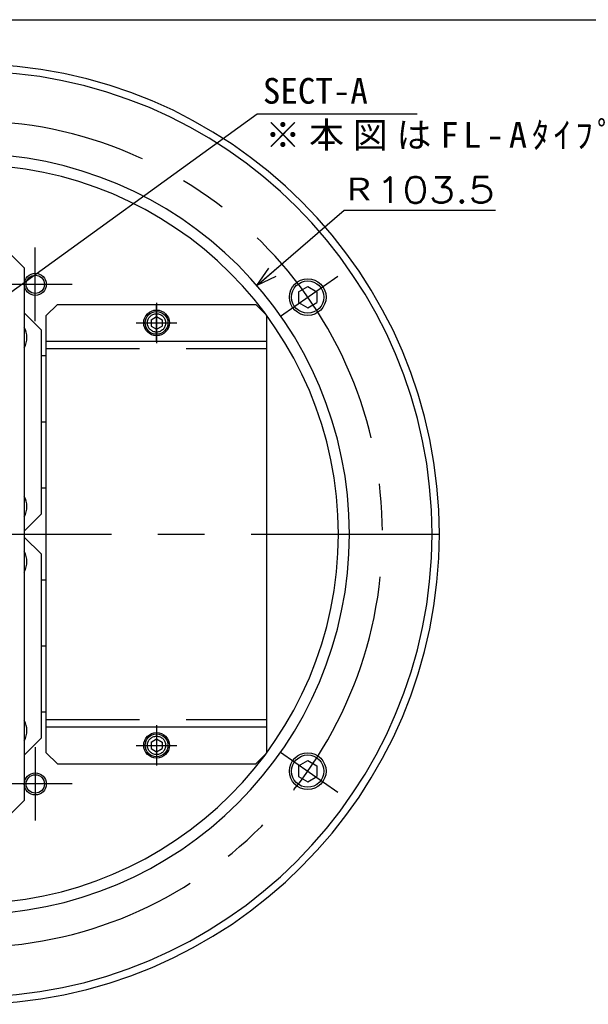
# Model space of a CAD drawing. Extents: x 0 to 564, y 0 to 400.
# Tile 15 of 20: x 206 to 283, y 266 to 400. Entities that reach past the tile are written whole.
import ezdxf

# ---------------------------------------------------------------- set-up
doc = ezdxf.new("R2010")
doc.units = 0
doc.linetypes.add('CENTER', pattern=[50.8, 31.75, -6.35, 6.35, -6.35])
doc.linetypes.add('DASHED', pattern=[19.05, 12.7, -6.35])
doc.layers.get('0').update_dxf_attribs({"linetype": 'CONTINUOUS'})
doc.layers.get('DEFPOINTS').update_dxf_attribs({"linetype": 'CONTINUOUS'})
for name, color, linetype in [('BASE', 10, 'CONTINUOUS'), ('BODY', 130, 'CONTINUOUS'), ('CVZ', 130, 'CONTINUOUS'), ('サイレンサカバー', 220, 'CONTINUOUS'), ('寸法線', 11, 'CONTINUOUS'), ('機械要素部品', 100, 'CONTINUOUS')]:
    doc.layers.add(name, color=color, linetype=linetype)
doc.styles.add('MX_DIMTXSTY_4', font='txt.sh', dxfattribs={"width": 1.2, "bigfont": 'extfont'})
doc.styles.add('MX_NOTE_STANDARD', font='txt.sh', dxfattribs={"bigfont": 'extfont'})
doc.dimstyles.new('MX_DIMSTYLE_P', dxfattribs={"dimtxt": 2.5, "dimasz": 2.5, "dimexe": 1, "dimexo": 1, "dimgap": 1, "dimtad": 1, "dimlfac": 2, "dimdsep": 46, "dimtxsty": 'MX_NOTE_STANDARD', "dimblk1": 'OPEN30', "dimblk2": 'OPEN30', "dimsah": 1, "dimcen": 2.5, "dimadec": 0, "dimazin": 0, "dimtfac": 1, "dimtmove": 0, "dimatfit": 3, "dimldrblk": 'OPEN30', "dimfxl": 1, "dimtzin": 0, "dimarcsym": 0})
doc.dimstyles.new('MXDIMSTYLE', dxfattribs={"dimtxt": 2.5, "dimasz": 2.5, "dimexe": 1, "dimexo": 1, "dimgap": 1, "dimtad": 1, "dimdsep": 46, "dimtxsty": 'MX_NOTE_STANDARD', "dimblk1": 'OPEN30', "dimblk2": 'OPEN30', "dimsah": 1, "dimcen": 2.5, "dimadec": 0, "dimazin": 0, "dimtfac": 1, "dimtmove": 0, "dimatfit": 3, "dimldrblk": 'OPEN30', "dimfxl": 1, "dimtzin": 0, "dimarcsym": 0})

# ---------------------------------------------------------------- blocks, each defined once
blk = doc.blocks.new('_OPEN30')
at = {"color": 0, "linetype": 'ByBlock', "lineweight": -2}
for p, q in [((-1, 0.267949), (0, 0)), ((0, 0), (-1, -0.267949)), ((0, 0), (-1, 0))]:
    blk.add_line(p, q, dxfattribs=at)
blk = doc.blocks.new('*D36')
at = {"color": 21, "linetype": 'CONTINUOUS'}
for p, q in [((238.3485, 363.814605), (250.233415, 374.085226)), ((250.233415, 374.085226), (270.826034, 374.085226)), ((238.3485, 363.814605), (241.374988, 366.430014))]:
    blk.add_line(p, q, dxfattribs=at)
at = {"layer": 'DEFPOINTS', "color": 0, "linetype": 'CONTINUOUS'}
for p in [(238.3485, 363.814605), (199.193302, 329.977746)]:
    blk.add_point(p, dxfattribs=at)
at = {"color": 21, "linetype": 'CONTINUOUS', "xscale": 2.77, "yscale": 2.77, "zscale": 2.77, "rotation": 220.832686}
blk.add_blockref('_OPEN30', (238.3485, 363.814605), dxfattribs=at)
at = {"color": 21, "linetype": 'CONTINUOUS', "insert": (260.326034, 376.835226), "char_height": 3.5, "attachment_point": 5, "line_spacing_factor": 0.72, "style": 'MX_DIMTXSTY_4'}
blk.add_mtext('\\A1;Ｒ103.5', dxfattribs=at)

msp = doc.modelspace()

# ---------------------------------------------------------------- linework, layer by layer
at = {"layer": 'BASE', "color": 10, "linetype": 'CONTINUOUS'}
for p, q in [((204.1933, 368.7277), (206.6933, 366.2277)), ((206.6933, 366.2277), (206.6933, 293.7277)), ((204.1933, 291.2277), (206.6933, 293.7277))]:
    msp.add_line(p, q, dxfattribs=at)
at = {"layer": 'BODY', "color": 140, "linetype": 'CENTER'}
for p, q in [((208.1933, 358.9777), (208.1933, 368.9777)), ((241.5844, 359.6603), (249.3664, 365.1093)), ((213.1933, 363.9777), (203.1933, 363.9777)), ((85.1933, 329.9777), (263.1933, 329.9777)), ((208.1933, 300.9777), (208.1933, 290.9777)), ((241.5844, 300.2952), (249.3664, 294.8462)), ((213.1933, 295.9777), (203.1933, 295.9777))]:
    msp.add_line(p, q, dxfattribs=at)
at = {"layer": 'BODY', "color": 140, "linetype": 'CONTINUOUS'}
for centre in [(208.1933, 363.9777), (208.1933, 295.9777)]:
    msp.add_circle(centre, 1.5, dxfattribs=at)
at = {"layer": 'BODY', "color": 130, "linetype": 'CONTINUOUS'}
for centre in [(208.1933, 363.9777), (208.1933, 295.9777)]:
    msp.add_circle(centre, 1.25, dxfattribs=at)
for radius in [64, 63, 51.75, 50.25]:
    msp.add_arc((199.1933, 329.9777), radius, 270, 90, dxfattribs=at)
at = {"layer": 'BODY', "color": 140, "linetype": 'CENTER'}
msp.add_arc((199.1933, 329.9777), 56.25, 270, 90, dxfattribs=at)
at = {"layer": 'CVZ', "color": 130, "linetype": 'CONTINUOUS'}
for p, q in [((209.0433, 357.7277), (206.6933, 360.0778)), ((209.0433, 332.7277), (209.0433, 357.7277)), ((209.6933, 354.2277), (209.0433, 354.2277)), ((209.0433, 345.2277), (209.0433, 354.2277)), ((209.6933, 345.2277), (209.0433, 345.2277)), ((209.0433, 336.2277), (209.0433, 345.2277)), ((209.6933, 336.2277), (209.0433, 336.2277)), ((206.6933, 330.3777), (209.0433, 332.7277)), ((209.0433, 327.2277), (206.6933, 329.5778)), ((209.0433, 302.2277), (209.0433, 327.2277)), ((209.6933, 323.7277), (209.0433, 323.7277)), ((209.0433, 314.7277), (209.0433, 323.7277)), ((209.6933, 314.7277), (209.0433, 314.7277)), ((209.0433, 305.7277), (209.0433, 314.7277)), ((209.6933, 305.7277), (209.0433, 305.7277)), ((206.6933, 299.8777), (209.0433, 302.2277))]:
    msp.add_line(p, q, dxfattribs=at)
for centre in [(204.0433, 356.7277), (204.0433, 333.7277), (204.0433, 326.2277), (204.0433, 303.2277)]:
    msp.add_arc(centre, 3, 332.047113, 27.952887, dxfattribs=at)
at = {"layer": 'サイレンサカバー', "color": 220, "linetype": 'CONTINUOUS'}
for p, q in [((211.1933, 361.2277), (209.6933, 359.7277)), ((211.1933, 361.2277), (238.1933, 361.2277)), ((238.1933, 361.2277), (239.6933, 359.7277)), ((209.6933, 300.2277), (209.6933, 359.7277)), ((239.6933, 300.2277), (239.6933, 359.7277)), ((209.6933, 356.2277), (239.6933, 356.2277)), ((209.6933, 303.7277), (239.6933, 303.7277)), ((209.6933, 300.2277), (211.1933, 298.7277)), ((238.1933, 298.7277), (239.6933, 300.2277)), ((211.1933, 298.7277), (238.1933, 298.7277))]:
    msp.add_line(p, q, dxfattribs=at)
at = {"layer": 'サイレンサカバー', "color": 230, "linetype": 'CENTER'}
for p, q in [((224.6933, 356.2277), (224.6933, 361.2277)), ((222.4433, 358.7277), (226.9433, 358.7277)), ((224.6933, 303.7277), (224.6933, 298.7277)), ((222.4433, 301.2277), (226.9433, 301.2277))]:
    msp.add_line(p, q, dxfattribs=at)
at = {"layer": 'サイレンサカバー', "color": 230, "linetype": 'DASHED'}
for p, q in [((209.6933, 355.2277), (239.6933, 355.2277)), ((209.6933, 304.7277), (239.6933, 304.7277))]:
    msp.add_line(p, q, dxfattribs=at)
for centre in [(224.6933, 358.7277), (224.6933, 301.2277)]:
    msp.add_circle(centre, 1.25, dxfattribs=at)
at = {"layer": '寸法線', "color": 241, "linetype": 'CONTINUOUS'}
msp.add_line((0, 400), (564, 400), dxfattribs=at)
at = {"layer": '機械要素部品', "color": 100, "linetype": 'CONTINUOUS'}
for p, q in [((244.0206, 362.9631), (245.2706, 363.6848)), ((245.2706, 363.6848), (246.5206, 362.9631)), ((244.0206, 362.9631), (244.0206, 361.5197)), ((246.5206, 362.9631), (246.5206, 361.5197)), ((244.0206, 361.5197), (245.2706, 360.798)), ((245.2706, 360.798), (246.5206, 361.5197)), ((223.9433, 359.1608), (224.6933, 359.5938)), ((224.6933, 359.5938), (225.4433, 359.1608)), ((223.9433, 359.1608), (223.9433, 358.2947)), ((223.9433, 358.2947), (224.6933, 357.8617)), ((224.6933, 357.8617), (225.4433, 358.2947)), ((225.4433, 359.1608), (225.4433, 358.2947)), ((223.9433, 301.6608), (224.6933, 302.0938)), ((223.9433, 301.6608), (223.9433, 300.7947)), ((224.6933, 302.0938), (225.4433, 301.6608)), ((225.4433, 301.6608), (225.4433, 300.7947)), ((223.9433, 300.7947), (224.6933, 300.3617)), ((224.6933, 300.3617), (225.4433, 300.7947)), ((244.0206, 298.4358), (245.2706, 299.1574)), ((245.2706, 299.1574), (246.5206, 298.4358)), ((244.0206, 298.4358), (244.0206, 296.9924)), ((246.5206, 298.4358), (246.5206, 296.9924)), ((244.0206, 296.9924), (245.2706, 296.2707)), ((245.2706, 296.2707), (246.5206, 296.9924))]:
    msp.add_line(p, q, dxfattribs=at)
at = {"layer": '機械要素部品', "color": 110, "linetype": 'CENTER'}
for p, q in [((224.6933, 361.4777), (224.6933, 355.9777)), ((221.9433, 358.7277), (227.4433, 358.7277)), ((224.6933, 303.9777), (224.6933, 298.4777)), ((221.9433, 301.2277), (227.4433, 301.2277))]:
    msp.add_line(p, q, dxfattribs=at)
at = {"layer": '機械要素部品', "color": 100, "linetype": 'CONTINUOUS'}
for centre, radius in [((245.2706, 362.2414), 2.5), ((245.2706, 362.2414), 2.2), ((224.6933, 358.7277), 1.75), ((224.6933, 358.7277), 1.55), ((224.6933, 301.2277), 1.75), ((224.6933, 301.2277), 1.55), ((245.2706, 297.7141), 2.5), ((245.2706, 297.7141), 2.2)]:
    msp.add_circle(centre, radius, dxfattribs=at)

# ---------------------------------------------------------------- texts
at = {"layer": '寸法線', "color": 21, "linetype": 'CONTINUOUS', "char_height": 3.5, "line_spacing_factor": 0.72}
for s, insert, attachment_point in [('\\A1;SECT-A', (239.1681, 390.2869), 4), ('\\T1.253359;\\W1.044466;\\A1;※本図はFL-Aﾀｲﾌﾟ', (239.5134, 386.0614), 1)]:
    msp.add_mtext(s, dxfattribs=dict(at, insert=insert, attachment_point=attachment_point))

# ---------------------------------------------------------------- dimensions: what is measured, and where the dimension line sits
at = {"layer": '寸法線', "color": 21, "linetype": 'CONTINUOUS'}
dim = msp.add_radius_dim(center=(199.1933, 329.9777), mpoint=(238.3485, 363.8146), text='\\A1;<>', dimstyle='MX_DIMSTYLE_P', override={"dimtxt": 3.5, "dimasz": 2.77, "dimtih": 1, "dimtoh": 1, "dimtxsty": 'MX_DIMTXSTY_4', "dimcen": 0, "dimtofl": 0, "dimtzin": 8}, dxfattribs=at)
dim.commit()
dim.dimension.update_dxf_attribs({"geometry": '*D36', "text_midpoint": (260.326, 374.0852), "dimtype": 132})

# ---------------------------------------------------------------- leaders
msp.add_leader([(195.415, 356.0962), (238.3767, 387.1869), (260.1681, 387.1869)], dimstyle='MXDIMSTYLE', override={"dimasz": 2.77}, dxfattribs=at)

doc.saveas('drawing.dxf')
